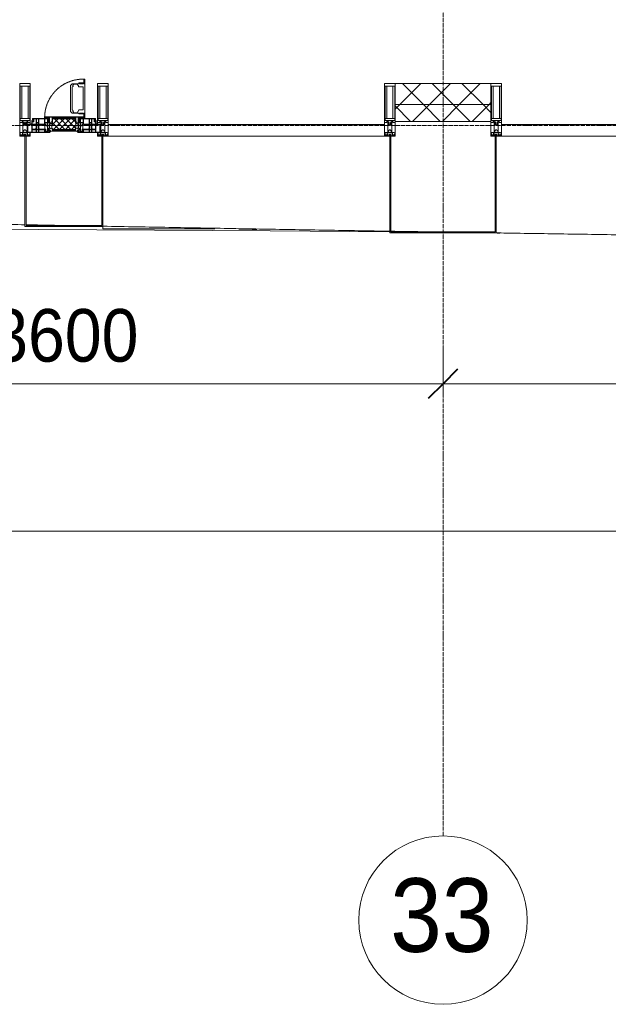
# Model space of a CAD drawing. Header units: millimetres. Extents: x 106966 to 201968, y 7718 to 228773.
# Tile 22 of 44: x 127540 to 130335, y 11226 to 15903. Entities that reach past the tile are written whole.
import ezdxf

# ---------------------------------------------------------------- set-up
doc = ezdxf.new("R2010")
doc.units = ezdxf.units.MM
for name, pattern in [('-D1-02х01', [3, 2, -1]), ('ADSK_Линия сетки', [25, 20, -2.5, 0, -2.5]), ('Линия сетки', [25, 20, -2.5, 0, -2.5])]:
    doc.linetypes.add(name, pattern=pattern)
for name, color, linetype, lineweight in [('Импосты витража', 7, 'Continuous', 18), ('Колонны', 7, 'Continuous', 18), ('Окна', 7, 'Continuous', 18), ('Оси', 7, 'Continuous', 9), ('Панели витража', 7, 'Continuous', 18), ('Размеры', 7, 'Continuous', 9), ('Размеры-100', 7, 'Continuous', 9), ('Стены разрез', 7, 'Continuous', 40), ('Стены штриховка', 7, 'Continuous', 40), ('Форма', 7, 'Continuous', 18), ('Формообразующий элемент-перекрытие', 7, 'Continuous', 18), ('Элементы узлов', 7, 'Continuous', 18)]:
    doc.layers.add(name, color=color, linetype=linetype, lineweight=lineweight)
doc.styles.add('Arial', font='arial.ttf', dxfattribs={"width": 0.9, "height": 250})
doc.styles.add('Arial_1', font='arial.ttf', dxfattribs={"width": 0.9, "height": 350})
doc.dimstyles.new('Основной_2_5_мм', dxfattribs={"dimscale": 304.8, "dimtxt": 255.06485, "dimasz": 0.463911, "dimexe": 0.492126, "dimexo": 0.492126, "dimgap": 0.098425, "dimtad": 1, "dimdec": 0, "dimdsep": 46, "dimtxsty": 'Arial', "dimblk1": 'OBLIQUE', "dimblk2": 'OBLIQUE', "dimsah": 1, "dimcen": 0.09, "dimdle": 0.492126, "dimazin": 2, "dimtfac": 1, "dimtdec": 4, "dimtix": 1, "dimtmove": 0, "dimatfit": 3, "dimfxl": 1, "dimtvp": 1, "dimtolj": 1, "dimtzin": 0, "dimlwd": 20, "dimlwe": 20, "dimarcsym": 2})
pattern_1 = [(45, (0, 0), (-70.71068, 70.71068), []), (135, (0, 0), (-70.71068, -70.71068), [])]

# ---------------------------------------------------------------- blocks, each defined once
blk = doc.blocks.new('Rectangular Mullion - 50Wx250H-2623690-МКСС_К4_L24_81_300_')
at = {"layer": 'Элементы узлов', "color": 253, "lineweight": 5, "true_color": 0xaaaaaa}
for p, q in [((-25, 65.2), (-25, 250)), ((-25, 250), (0, 250)), ((-23, 237.3), (0, 237.3)), ((-23, 237.3), (-23, 73.6)), ((-14.9, 84), (-14.9, 237.3)), ((25, 250), (0, 250)), ((23, 237.3), (0, 237.3)), ((14.9, 84), (14.9, 237.3)), ((23, 237.3), (23, 73.6)), ((25, 65.2), (25, 250)), ((-14, 65.2), (-25, 65.2)), ((0, 84), (-23, 84)), ((-0.5, 73.6), (-23, 73.6)), ((-14, 71.3), (-14, 65.2)), ((-10, 71.3), (-14, 71.3)), ((-10, 53), (-10, 71.3)), ((-8.7, 53), (-10, 53)), ((-10, 53), (-10, 17)), ((-8.7, 53), (-7, 54.7)), ((-7, 65.2), (-5.9, 67.3)), ((-7, 65.2), (-7, 54.7)), ((-4.1, 67.3), (-5.9, 67.3)), ((-4.1, 67.3), (-2.9, 65.1)), ((-2.9, 65.1), (-2.9, 54.6)), ((-1.3, 53), (-2.9, 54.6)), ((0, 53), (-1.3, 53)), ((0, 84), (23, 84)), ((0, 53), (1.3, 53)), ((0.5, 73.6), (23, 73.6)), ((1.3, 53), (2.9, 54.6)), ((4.1, 67.3), (2.9, 65.1)), ((2.9, 65.1), (2.9, 54.6)), ((4.1, 67.3), (5.9, 67.3)), ((7, 65.2), (5.9, 67.3)), ((7, 65.2), (7, 54.7)), ((8.7, 53), (7, 54.7)), ((8.7, 53), (10, 53)), ((10, 71.3), (14, 71.3)), ((10, 53), (10, 71.3)), ((10, 53), (10, 17)), ((14, 71.3), (14, 65.2)), ((14, 65.2), (25, 65.2)), ((-23.8, 14.6), (-25, 14.2)), ((-25, 0), (-25, 14.2)), ((-22.3, 17), (-23.8, 17)), ((-23.8, 17), (-23.8, 14.6)), ((-22.5, 10.6), (-23.8, 14.6)), ((-22.5, 10.6), (-23.7, 9.9)), ((-23.7, 1.3), (-23.7, 9.9)), ((-23.7, 1.3), (-11.8, 1.3)), ((-23.2, 10.2), (-22.5, 8)), ((-22.5, 8), (-22.5, 4.5)), ((-21.3, 4.5), (-22.5, 4.5)), ((-22.3, 17), (-22.3, 16)), ((-22.3, 16), (-21.3, 16)), ((-19, 17.6), (-21.3, 16)), ((-21.3, 4.5), (-21.3, 6.5)), ((-21.3, 6.5), (-14.2, 6.5)), ((-18.4, 16.6), (-19, 17.6)), ((-7.4, 16.6), (-18.4, 16.6)), ((-14.2, 6.5), (-14.2, 4.5)), ((-13.2, 4.5), (-14.2, 4.5)), ((-13.2, 4.5), (-12.2, 7.2)), ((-12.7, 7.6), (-11.3, 11.4)), ((-12.7, 7.6), (-11.8, 6.9)), ((-12.2, 9), (-12.2, 14.8)), ((-12.2, 14.8), (0, 14.8)), ((-11.8, 1.3), (-11.8, 6.9)), ((-10.5, 11.2), (-11.3, 11.4)), ((-10.5, 1.5), (-10.5, 11.2)), ((-4.8, 1.5), (-10.5, 1.5)), ((-10, 17), (-7.5, 17)), ((-8.5, 23), (-1.5, 30)), ((-8.5, 18.5), (-8.5, 23)), ((-7.5, 18.5), (-8.5, 18.5)), ((-7.5, 17), (-7.5, 18.5)), ((-7.4, 18), (-7.4, 16.6)), ((-2.6, 18), (-7.4, 18)), ((0, 8), (-4.8, 8)), ((-4.8, 1.5), (-4.8, 8)), ((-2.6, 18), (-2.6, 16.8)), ((-2.6, 16.8), (0, 16.8)), ((-1.5, 30), (0, 30)), ((1.5, 30), (0, 30)), ((2.6, 16.8), (0, 16.8)), ((0, 14.8), (0, 16.8)), ((0, 14.8), (0, 16.8)), ((12.2, 14.8), (0, 14.8)), ((0, 0), (0, 8)), ((0, 8), (4.8, 8)), ((0, 0), (0, 8)), ((8.5, 23), (1.5, 30)), ((2.6, 18), (2.6, 16.8)), ((2.6, 18), (7.4, 18)), ((4.8, 1.5), (4.8, 8)), ((4.8, 1.5), (10.5, 1.5)), ((7.4, 18), (7.4, 16.6)), ((7.4, 16.6), (18.4, 16.6)), ((7.5, 18.5), (8.5, 18.5)), ((7.5, 17), (7.5, 18.5)), ((10, 17), (7.5, 17)), ((8.5, 18.5), (8.5, 23)), ((10.5, 11.2), (11.3, 11.4)), ((10.5, 1.5), (10.5, 11.2)), ((12.7, 7.6), (11.3, 11.4)), ((12.7, 7.6), (11.8, 6.9)), ((11.8, 1.3), (11.8, 6.9)), ((23.7, 1.3), (11.8, 1.3)), ((12.2, 9), (12.2, 14.8)), ((13.2, 4.5), (12.2, 7.2)), ((13.2, 4.5), (14.2, 4.5)), ((21.3, 6.5), (14.2, 6.5)), ((14.2, 6.5), (14.2, 4.5)), ((18.4, 16.6), (19, 17.6)), ((19, 17.6), (21.3, 16)), ((22.3, 16), (21.3, 16)), ((21.3, 4.5), (21.3, 6.5)), ((21.3, 4.5), (22.5, 4.5)), ((22.3, 17), (22.3, 16)), ((22.3, 17), (23.8, 17)), ((22.5, 10.6), (23.8, 14.6)), ((22.5, 10.6), (23.7, 9.9)), ((23.2, 10.2), (22.5, 8)), ((22.5, 8), (22.5, 4.5)), ((23.7, 1.3), (23.7, 9.9)), ((23.8, 17), (23.8, 14.6)), ((23.8, 14.6), (25, 14.2)), ((25, 0), (25, 14.2)), ((-25, 0), (0, 0)), ((25, 0), (0, 0))]:
    blk.add_line(p, q, dxfattribs=at)
for centre, start, end in [((-0.5, 73.1), 360, 90), ((0.5, 73.1), 90, 180)]:
    blk.add_arc(centre, 0.5, start, end, dxfattribs=at)
blk = doc.blocks.new('Rectangular Mullion - R_StandardFrame_50Wx250H-V23-МКСС_К4_L24_81_300_')
at = {"layer": 'Импосты витража', "color": 253, "lineweight": 5, "true_color": 0xaaaaaa}
for p, q in [((-25, -250), (-25, 0)), ((-25, 0), (0, 0)), ((5, 0), (25, 0)), ((25, 0), (25, -250)), ((25, -250), (-25, -250))]:
    blk.add_line(p, q, dxfattribs=at)
blk = doc.blocks.new('System Panel - A_PAN_Glass-7508020-МКСС_К4_L24_81_300_')
at = {"layer": 'Панели витража', "color": 253, "lineweight": 5, "true_color": 0xaaaaaa}
for p, q in [((656.25, 55), (-656.25, 55)), ((-656.25, 55), (-656.25, 0)), ((656.25, 0), (656.25, 55)), ((-656.25, 0), (656.25, 0))]:
    blk.add_line(p, q, dxfattribs=at)
blk = doc.blocks.new('A_PAN_Створка - 383мм-V26-МКСС_К4_L24_81_300_')
at = {"layer": 'Панели витража', "lineweight": 5}
h = blk.add_hatch(dxfattribs=at)
h.set_pattern_fill('FP_6', color=256, style=0, pattern_type=2)
h.set_pattern_definition([(45, (-127750, -15350), (-14.1421356, 14.1421356), []), (135, (-127750, -15350), (-14.1421356, -14.1421356), [])])
h.paths.add_polyline_path([(-54.5, 31.8), (54.5, 31.8), (54.9, 34.1), (57.2, 36.4), (57.2, 60.8), (54.6, 63.4), (53.6, 82.7), (-54.6, 81.8), (-54.6, 63.4), (-57.2, 60.8), (-57.2, 36.4), (-54.9, 34.1)])
at = {"layer": 'Окна', "lineweight": 5}
for p, q in [((39.7, 249), (31.1, 240.4)), ((31.1, 117.6), (31.1, 240.4)), ((41.4, 234.2), (39.1, 233.8)), ((70.1, 249), (39.7, 249)), ((41.4, 234.2), (43.5, 236.3)), ((45, 244.7), (42.3, 239.8)), ((42.3, 239.8), (43.5, 236.3)), ((45.9, 246.8), (45, 244.7)), ((63.3, 246.8), (45.9, 246.8)), ((64.1, 245), (63.3, 246.8)), ((64.1, 245), (66.7, 241)), ((66.7, 241), (68.6, 239.7)), ((68.6, 239.7), (68.6, 236.4)), ((68.6, 236.4), (71.1, 233.9)), ((70.1, 252.9), (70.1, 249)), ((95.1, 252.9), (70.1, 252.9)), ((71.1, 233.9), (89.5, 233.9)), ((74.1, 248.4), (74.1, 252.9)), ((89.1, 248.4), (74.1, 248.4)), ((89.1, 252.9), (89.1, 248.4)), ((89.5, 233.9), (90.6, 232.8)), ((93.1, 248.4), (93.1, 252.9)), ((97.9, 248.4), (93.1, 248.4)), ((95.1, 270.5), (95.1, 252.9)), ((99.6, 270.5), (95.1, 270.5)), ((97.9, 262.4), (95.1, 262.4)), ((97.9, 262.4), (97.9, 248.4)), ((99.6, 270.5), (99.6, 87.5)), ((39.1, 179), (39.1, 233.8)), ((90.6, 125.2), (90.6, 232.8)), ((39.1, 179), (39.1, 124.2)), ((39.7, 109), (31.1, 117.6)), ((41.4, 123.8), (39.1, 124.2)), ((70.1, 109), (39.7, 109)), ((41.4, 123.8), (43.5, 121.7)), ((42.3, 118.2), (43.5, 121.7)), ((45, 113.3), (42.3, 118.2)), ((45.9, 111.2), (45, 113.3)), ((63.3, 111.2), (45.9, 111.2)), ((64.1, 113), (63.3, 111.2)), ((64.1, 113), (66.7, 117)), ((66.7, 117), (68.6, 118.3)), ((68.6, 121.6), (71.1, 124.1)), ((68.6, 118.3), (68.6, 121.6)), ((70.1, 105.1), (70.1, 109)), ((95.1, 105.1), (70.1, 105.1)), ((71.1, 124.1), (89.5, 124.1)), ((74.1, 109.6), (74.1, 105.1)), ((89.1, 109.6), (74.1, 109.6)), ((89.1, 105.1), (89.1, 109.6)), ((89.5, 124.1), (90.6, 125.2)), ((93.1, 109.6), (93.1, 105.1)), ((97.9, 109.6), (93.1, 109.6)), ((95.1, 87.5), (95.1, 105.1)), ((97.9, 95.6), (95.1, 95.6)), ((97.9, 95.6), (97.9, 109.6)), ((-171, 57), (-156, 57)), ((-171, 17), (-171, 57)), ((-153, 73.5), (-150, 73.5)), ((-153, 60), (-153, 73.5)), ((-150, 84), (-78, 84)), ((-150, 73.5), (-150, 84)), ((-91.5, 92), (91.5, 92)), ((-91.5, 87.5), (-91.5, 92)), ((-73.9, 87.5), (-91.5, 87.5)), ((-78, 84), (-78, 23.5)), ((-73.9, 62.5), (-73.9, 87.5)), ((-70, 62.5), (-73.9, 62.5)), ((-70, 32.1), (-70, 62.5)), ((70, 62.5), (70, 32.1)), ((73.9, 62.5), (70, 62.5)), ((73.9, 87.5), (73.9, 62.5)), ((91.5, 87.5), (73.9, 87.5)), ((78, 84), (150, 84)), ((78, 23.5), (78, 84)), ((91.5, 92), (91.5, 87.5)), ((99.6, 87.5), (95.1, 87.5)), ((150, 84), (150, 73.5)), ((150, 73.5), (153, 73.5)), ((153, 73.5), (153, 60)), ((156, 57), (171, 57)), ((171, 57), (171, 17)), ((-67.9, 17), (-171, 17)), ((-78, 23.5), (-67.9, 23.5)), ((-61.4, 23.5), (-70, 32.1)), ((-67.9, 23.5), (-64.6, 26.8)), ((-67.9, 17), (-67.9, 23.5)), ((-61.4, 23.5), (-67.9, 17)), ((-64.6, 26.8), (-61.4, 23.5)), ((61.4, 23.5), (-61.4, 23.5)), ((70, 32.1), (61.4, 23.5)), ((61.4, 23.5), (64.6, 26.8)), ((67.9, 17), (61.4, 23.5)), ((64.6, 26.8), (67.9, 23.5)), ((67.9, 23.5), (67.9, 17)), ((67.9, 23.5), (78, 23.5)), ((171, 17), (67.9, 17))]:
    blk.add_line(p, q, dxfattribs=at)
at = {"layer": 'Окна', "color": 253, "lineweight": 5, "true_color": 0xaaaaaa}
for p, q in [((-171, 55.5), (-152, 55.5)), ((-152, 20), (-152, 73.5)), ((-150.5, 69.5), (-150.5, 73.5)), ((-145, 69.5), (-150.5, 69.5)), ((-150.5, 33.6), (-150.5, 68)), ((-150.5, 68), (-143.5, 68)), ((-150.5, 56.6), (-132.4, 56.6)), ((-136.4, 52.4), (-150.5, 52.4)), ((-148.5, 82.5), (-132.4, 82.5)), ((-148.5, 81), (-148.5, 82.5)), ((-143.5, 81), (-148.5, 81)), ((-145, 69.5), (-145, 79.5)), ((-143.5, 68), (-143.5, 81)), ((-137.2, 54.8), (-135.8, 50.8)), ((-132.5, 54.8), (-137.2, 54.8)), ((-132.1, 49), (-135.8, 50.8)), ((-132.5, 53.8), (-133.4, 52)), ((-133.4, 52), (-130.1, 50.4)), ((-132.5, 53.8), (-132.5, 54.8)), ((-132.4, 56.6), (-132.4, 82.5)), ((-132.1, 49), (-132.1, 36.8)), ((-131, 82.5), (-120.8, 82.5)), ((-131, 82.5), (-131, 64.6)), ((-131, 64.6), (-120.8, 64.6)), ((-131, 56.5), (-131, 62.6)), ((-120.8, 62.6), (-131, 62.6)), ((-131, 56.5), (-120.8, 56.5)), ((-131, 55.1), (-131, 52.7)), ((-120.8, 55.1), (-131, 55.1)), ((-129.4, 51.1), (-131, 52.7)), ((-130.1, 50.4), (-129.4, 51.1)), ((-130.1, 35.3), (-130.1, 50.4)), ((-122.4, 51.1), (-120.8, 52.7)), ((-121.7, 50.4), (-122.4, 51.1)), ((-118.4, 52), (-121.7, 50.4)), ((-121.7, 35.3), (-121.7, 50.4)), ((-120.8, 82.5), (-120.8, 64.6)), ((-120.8, 56.5), (-120.8, 62.6)), ((-120.8, 55.1), (-120.8, 52.7)), ((-119.7, 49), (-115.9, 50.8)), ((-119.7, 49), (-119.7, 36.8)), ((-119.3, 82.5), (-92.5, 82.5)), ((-119.3, 56.6), (-119.3, 82.5)), ((-92.5, 56.6), (-119.3, 56.6)), ((-119.3, 54.8), (-114.6, 54.8)), ((-119.3, 53.8), (-119.3, 54.8)), ((-119.3, 53.8), (-118.4, 52)), ((-114.6, 54.8), (-115.9, 50.8)), ((-94.1, 52.5), (-115.3, 52.5)), ((-89.9, 50.9), (-94.1, 52.5)), ((-92.5, 56.6), (-92.5, 82.5)), ((-90.8, 82.5), (-79.5, 82.5)), ((-90.8, 64.6), (-90.8, 82.5)), ((-80.1, 64.6), (-90.8, 64.6)), ((-90.8, 62.7), (-90.8, 56.6)), ((-80.4, 62.7), (-90.8, 62.7)), ((-90.8, 56.6), (-85.9, 56.6)), ((-89.9, 52.2), (-88.6, 53.5)), ((-89.9, 52.2), (-89.9, 50.9)), ((-89.9, 35.1), (-89.9, 50.9)), ((-85.9, 53.5), (-88.6, 53.5)), ((-85.9, 56.6), (-85.9, 53.5)), ((-85.9, 53.5), (-78, 45.6)), ((-85, 84), (-85, 87.5)), ((-85, 87.5), (-78, 87.5)), ((-78, 84), (-85, 84)), ((-80.4, 61.1), (-80.4, 62.7)), ((-78, 61.1), (-80.4, 61.1)), ((-80.1, 66.1), (-80.1, 64.6)), ((-78, 66.1), (-80.1, 66.1)), ((-79.5, 82.5), (-79.5, 80.6)), ((-79.5, 80.6), (-78, 80.6)), ((-78, 87.5), (-78, 84)), ((-78, 66.1), (-78, 61.1)), ((78, 87.5), (78, 84)), ((85, 87.5), (78, 87.5)), ((78, 84), (85, 84)), ((79.5, 80.6), (78, 80.6)), ((78, 66.1), (78, 61.1)), ((78, 66.1), (80.1, 66.1)), ((78, 61.1), (80.4, 61.1)), ((85.9, 53.5), (78, 45.6)), ((90.8, 82.5), (79.5, 82.5)), ((79.5, 82.5), (79.5, 80.6)), ((80.1, 66.1), (80.1, 64.6)), ((80.1, 64.6), (90.8, 64.6)), ((80.4, 62.7), (90.8, 62.7)), ((80.4, 61.1), (80.4, 62.7)), ((85, 84), (85, 87.5)), ((85.9, 56.6), (85.9, 53.5)), ((90.8, 56.6), (85.9, 56.6)), ((85.9, 53.5), (88.6, 53.5)), ((89.9, 52.2), (88.6, 53.5)), ((89.9, 50.9), (94.1, 52.5)), ((89.9, 52.2), (89.9, 50.9)), ((89.9, 35.1), (89.9, 50.9)), ((90.8, 64.6), (90.8, 82.5)), ((90.8, 62.7), (90.8, 56.6)), ((119.3, 82.5), (92.5, 82.5)), ((92.5, 56.6), (92.5, 82.5)), ((92.5, 56.6), (119.3, 56.6)), ((94.1, 52.5), (115.3, 52.5)), ((114.6, 54.8), (115.9, 50.8)), ((119.3, 54.8), (114.6, 54.8)), ((119.7, 49), (115.9, 50.8)), ((119.3, 53.8), (118.4, 52)), ((118.4, 52), (121.7, 50.4)), ((119.3, 56.6), (119.3, 82.5)), ((119.3, 53.8), (119.3, 54.8)), ((119.7, 49), (119.7, 36.8)), ((120.8, 82.5), (120.8, 64.6)), ((131, 82.5), (120.8, 82.5)), ((131, 64.6), (120.8, 64.6)), ((120.8, 56.5), (120.8, 62.6)), ((120.8, 62.6), (131, 62.6)), ((131, 56.5), (120.8, 56.5)), ((120.8, 55.1), (120.8, 52.7)), ((120.8, 55.1), (131, 55.1)), ((122.4, 51.1), (120.8, 52.7)), ((121.7, 50.4), (122.4, 51.1)), ((121.7, 35.3), (121.7, 50.4)), ((129.4, 51.1), (131, 52.7)), ((130.1, 50.4), (129.4, 51.1)), ((133.4, 52), (130.1, 50.4)), ((130.1, 35.3), (130.1, 50.4)), ((131, 82.5), (131, 64.6)), ((131, 56.5), (131, 62.6)), ((131, 55.1), (131, 52.7)), ((132.1, 49), (135.8, 50.8)), ((132.1, 49), (132.1, 36.8)), ((132.4, 56.6), (132.4, 82.5)), ((148.5, 82.5), (132.4, 82.5)), ((150.5, 56.6), (132.4, 56.6)), ((132.5, 54.8), (137.2, 54.8)), ((132.5, 53.8), (132.5, 54.8)), ((132.5, 53.8), (133.4, 52)), ((137.2, 54.8), (135.8, 50.8)), ((136.4, 52.4), (150.5, 52.4)), ((143.5, 81), (148.5, 81)), ((143.5, 68), (143.5, 81)), ((150.5, 68), (143.5, 68)), ((145, 69.5), (145, 79.5)), ((145, 69.5), (150.5, 69.5)), ((148.5, 81), (148.5, 82.5)), ((150.5, 69.5), (150.5, 73.5)), ((150.5, 33.6), (150.5, 68)), ((152, 20), (152, 73.5)), ((171, 55.5), (152, 55.5)), ((-171, 18.5), (-153.5, 18.5)), ((-153.5, 18.5), (-152, 20)), ((-136.3, 33.6), (-150.5, 33.6)), ((-150.5, 29.4), (-132.4, 29.4)), ((-150.5, 17), (-150.5, 29.4)), ((-132.4, 18.6), (-150.5, 18.6)), ((-137.2, 31), (-135.8, 35)), ((-132.5, 31), (-137.2, 31)), ((-132.1, 36.8), (-135.8, 35)), ((-133.4, 33.7), (-130.1, 35.3)), ((-132.5, 31.9), (-133.4, 33.7)), ((-132.5, 31.9), (-132.5, 31)), ((-132.4, 29.4), (-132.4, 18.6)), ((-129.4, 34.6), (-131, 33)), ((-131, 30.9), (-131, 33)), ((-120.8, 30.9), (-131, 30.9)), ((-131, 29.5), (-120.8, 29.5)), ((-131, 18.2), (-131, 29.5)), ((-120.8, 18.2), (-131, 18.2)), ((-130.1, 35.3), (-129.4, 34.6)), ((-121.7, 35.3), (-122.4, 34.6)), ((-122.4, 34.6), (-120.8, 33)), ((-118.4, 33.7), (-121.7, 35.3)), ((-120.8, 30.9), (-120.8, 33)), ((-120.8, 18.2), (-120.8, 29.5)), ((-119.7, 36.8), (-115.9, 35)), ((-119.3, 31.9), (-118.4, 33.7)), ((-119.3, 31.9), (-119.3, 31)), ((-119.3, 31), (-114.6, 31)), ((-92.5, 29.4), (-119.3, 29.4)), ((-119.3, 29.4), (-119.3, 18.6)), ((-119.3, 18.6), (-92.5, 18.6)), ((-114.6, 31), (-115.9, 35)), ((-94.1, 33.5), (-115.4, 33.5)), ((-89.9, 35.1), (-94.1, 33.5)), ((-92.5, 18.6), (-92.5, 29.4)), ((-90.8, 18.5), (-90.8, 29.4)), ((-90.8, 29.4), (-85.9, 29.4)), ((-87.3, 18.5), (-90.8, 18.5)), ((-89.9, 32.5), (-89.9, 35.1)), ((-85.9, 32.5), (-89.9, 32.5)), ((-87.3, 21.9), (-85.9, 21.9)), ((-87.3, 20.4), (-87.3, 21.9)), ((-87.3, 20.4), (-87.3, 18.5)), ((-84.8, 20.4), (-87.3, 20.4)), ((-85.9, 29.4), (-85.9, 32.5)), ((-85.9, 21.9), (-85.9, 29.4)), ((-85.9, 18.2), (-85.9, 20.4)), ((-75.9, 18.2), (-85.9, 18.2)), ((-83.4, 20.4), (-84.8, 20.4)), ((-70, 33.8), (-83.4, 20.4)), ((-78, 45.6), (-78, 36.8)), ((-78, 36.8), (-70, 36.8)), ((-75.9, 23.5), (-73, 23.5)), ((-75.9, 21.5), (-75.9, 23.5)), ((-75.9, 21.5), (-75.9, 18.2)), ((-74.9, 21.5), (-75.9, 21.5)), ((-74.9, 17.9), (-74.9, 21.5)), ((-68.9, 17.9), (-74.9, 17.9)), ((-67.2, 29.3), (-73, 23.5)), ((-70, 36.8), (-70, 33.8)), ((-68.9, 21.5), (-68.9, 17.9)), ((-67.9, 21.5), (-68.9, 21.5)), ((-67.9, 23.5), (-64.6, 26.8)), ((-67.9, 21.5), (-67.9, 23.5)), ((-64.6, 26.8), (-67.2, 29.3)), ((64.6, 26.8), (67.2, 29.3)), ((67.9, 23.5), (64.6, 26.8)), ((67.2, 29.3), (73, 23.5)), ((67.9, 21.5), (67.9, 23.5)), ((67.9, 21.5), (68.9, 21.5)), ((68.9, 21.5), (68.9, 17.9)), ((68.9, 17.9), (74.9, 17.9)), ((70, 36.8), (70, 33.8)), ((78, 36.8), (70, 36.8)), ((70, 33.8), (83.4, 20.4)), ((75.9, 23.5), (73, 23.5)), ((74.9, 21.5), (75.9, 21.5)), ((74.9, 17.9), (74.9, 21.5)), ((75.9, 21.5), (75.9, 23.5)), ((75.9, 21.5), (75.9, 18.2)), ((75.9, 18.2), (85.9, 18.2)), ((78, 45.6), (78, 36.8)), ((83.4, 20.4), (84.8, 20.4)), ((84.8, 20.4), (87.3, 20.4)), ((85.9, 32.5), (89.9, 32.5)), ((85.9, 29.4), (85.9, 32.5)), ((85.9, 21.9), (85.9, 29.4)), ((90.8, 29.4), (85.9, 29.4)), ((87.3, 21.9), (85.9, 21.9)), ((85.9, 18.2), (85.9, 20.4)), ((87.3, 20.4), (87.3, 21.9)), ((87.3, 20.4), (87.3, 18.5)), ((87.3, 18.5), (90.8, 18.5)), ((89.9, 35.1), (94.1, 33.5)), ((89.9, 32.5), (89.9, 35.1)), ((90.8, 18.5), (90.8, 29.4)), ((92.5, 18.6), (92.5, 29.4)), ((92.5, 29.4), (119.3, 29.4)), ((119.3, 18.6), (92.5, 18.6)), ((94.1, 33.5), (115.4, 33.5)), ((114.6, 31), (115.9, 35)), ((119.3, 31), (114.6, 31)), ((119.7, 36.8), (115.9, 35)), ((118.4, 33.7), (121.7, 35.3)), ((119.3, 31.9), (118.4, 33.7)), ((119.3, 31.9), (119.3, 31)), ((119.3, 29.4), (119.3, 18.6)), ((122.4, 34.6), (120.8, 33)), ((120.8, 30.9), (120.8, 33)), ((120.8, 30.9), (131, 30.9)), ((120.8, 18.2), (120.8, 29.5)), ((131, 29.5), (120.8, 29.5)), ((120.8, 18.2), (131, 18.2)), ((121.7, 35.3), (122.4, 34.6)), ((130.1, 35.3), (129.4, 34.6)), ((129.4, 34.6), (131, 33)), ((133.4, 33.7), (130.1, 35.3)), ((131, 30.9), (131, 33)), ((131, 18.2), (131, 29.5)), ((132.1, 36.8), (135.8, 35)), ((150.5, 29.4), (132.4, 29.4)), ((132.4, 29.4), (132.4, 18.6)), ((132.4, 18.6), (150.5, 18.6)), ((132.5, 31.9), (133.4, 33.7)), ((132.5, 31.9), (132.5, 31)), ((132.5, 31), (137.2, 31)), ((137.2, 31), (135.8, 35)), ((136.3, 33.6), (150.5, 33.6)), ((150.5, 17), (150.5, 29.4)), ((153.5, 18.5), (152, 20)), ((171, 18.5), (153.5, 18.5))]:
    blk.add_line(p, q, dxfattribs=at)
at = {"layer": 'Окна', "linetype": '-D1-02х01', "lineweight": 5}
blk.add_arc((91.4, 87.5), 183, 88.8555, 178.5909, dxfattribs=at)
at = {"layer": 'Окна', "lineweight": 5}
for centre, start, end in [((-156, 60), 270, 360), ((156, 60), 180, 270)]:
    blk.add_arc(centre, 3, start, end, dxfattribs=at)
at = {"layer": 'Элементы узлов', "color": 253, "lineweight": 5, "true_color": 0xaaaaaa}
for p, q in [((-91.5, 92), (-91.5, 87.5)), ((-91.5, 92), (91.5, 92)), ((-91.5, 87.5), (-73.9, 87.5)), ((-83.4, 90.3), (-69.4, 90.3)), ((-83.4, 90.3), (-83.4, 87.5)), ((-73.9, 87.5), (-73.9, 62.5)), ((-69.4, 85.5), (-73.9, 85.5)), ((-73.9, 81.5), (-69.4, 81.5)), ((-69.4, 66.5), (-73.9, 66.5)), ((-73.9, 62.5), (-70, 62.5)), ((-70, 62.5), (-70, 32.1)), ((-69.4, 90.3), (-69.4, 85.5)), ((-69.4, 81.5), (-69.4, 66.5)), ((-67.9, 89.3), (-66.9, 90.3)), ((-67.9, 62.5), (-67.9, 89.3)), ((-61.7, 62.5), (-67.9, 62.5)), ((-66, 56.5), (-67.8, 55.7)), ((-67.8, 55.7), (-67.8, 38.3)), ((-66.9, 90.3), (-57.4, 90.3)), ((-66, 56.5), (-62, 59.1)), ((-62, 59.1), (-60.7, 61)), ((-60.1, 67.7), (-61.7, 64.9)), ((-61.7, 64.9), (-61.7, 62.5)), ((-60.7, 61), (-57.4, 61)), ((-56.4, 67.7), (-60.1, 67.7)), ((-57.4, 90.3), (-56.4, 89.4)), ((-57.4, 61), (-54.9, 63.5)), ((-54.6, 63.4), (-57.2, 60.8)), ((-57.2, 60.8), (-57.2, 36.4)), ((-56.4, 89.4), (-56.4, 67.7)), ((-53.9, 90.3), (-54.9, 89.3)), ((-54.9, 89.3), (-54.9, 85.6)), ((-54.9, 85.6), (-53.9, 84.6)), ((-54.9, 81.9), (-53.8, 83)), ((-54.9, 63.5), (-54.9, 81.9)), ((-53.6, 82.7), (-54.6, 81.8)), ((-54.6, 81.8), (-54.6, 63.4)), ((53.9, 90.3), (-53.9, 90.3)), ((-53.9, 84.6), (53.9, 84.6)), ((53.8, 83), (-53.8, 83)), ((53.6, 82.7), (-53.6, 82.7)), ((54.6, 81.8), (53.6, 82.7)), ((54.9, 81.9), (53.8, 83)), ((53.9, 90.3), (54.9, 89.3)), ((54.9, 85.6), (53.9, 84.6)), ((54.6, 63.4), (54.6, 81.8)), ((57.2, 60.8), (54.6, 63.4)), ((54.9, 89.3), (54.9, 85.6)), ((54.9, 63.5), (54.9, 81.9)), ((57.4, 61), (54.9, 63.5)), ((57.4, 90.3), (56.4, 89.4)), ((56.4, 89.4), (56.4, 67.7)), ((56.4, 67.7), (60.1, 67.7)), ((57.2, 36.4), (57.2, 60.8)), ((66.9, 90.3), (57.4, 90.3)), ((60.7, 61), (57.4, 61)), ((60.1, 67.7), (61.7, 64.9)), ((62, 59.1), (60.7, 61)), ((61.7, 64.9), (61.7, 62.5)), ((61.7, 62.5), (67.9, 62.5)), ((66, 56.5), (62, 59.1)), ((66, 56.5), (67.8, 55.7)), ((67.9, 89.3), (66.9, 90.3)), ((67.8, 55.7), (67.8, 38.3)), ((67.9, 62.5), (67.9, 89.3)), ((69.4, 90.3), (69.4, 85.5)), ((83.4, 90.3), (69.4, 90.3)), ((69.4, 85.5), (73.9, 85.5)), ((69.4, 81.5), (69.4, 66.5)), ((73.9, 81.5), (69.4, 81.5)), ((69.4, 66.5), (73.9, 66.5)), ((70, 62.5), (70, 32.1)), ((73.9, 62.5), (70, 62.5)), ((91.5, 87.5), (73.9, 87.5)), ((73.9, 87.5), (73.9, 62.5)), ((83.4, 90.3), (83.4, 87.5)), ((91.5, 92), (91.5, 87.5)), ((-70, 32.1), (-61.4, 23.5)), ((-67.8, 38.3), (-65.7, 37.4)), ((-65.7, 37.4), (-60.8, 34.7)), ((61.4, 23.5), (-61.4, 23.5)), ((-60.8, 34.7), (-57.3, 35.9)), ((-55.2, 33.8), (-57.3, 35.9)), ((-57.2, 36.4), (-54.9, 34.1)), ((-55.2, 33.8), (-54.8, 31.5)), ((-54.9, 34.1), (-54.5, 31.8)), ((-53.9, 30.5), (-54.9, 29.5)), ((-54.9, 29.5), (-54.9, 25.8)), ((-54.9, 25.8), (-53.9, 24.8)), ((0, 31.5), (-54.8, 31.5)), ((-54.5, 31.8), (54.5, 31.8)), ((53.9, 30.5), (-53.9, 30.5)), ((-53.9, 24.8), (53.9, 24.8)), ((0, 31.5), (54.8, 31.5)), ((53.9, 30.5), (54.9, 29.5)), ((54.9, 25.8), (53.9, 24.8)), ((54.5, 31.8), (54.9, 34.1)), ((55.2, 33.8), (54.8, 31.5)), ((54.9, 34.1), (57.2, 36.4)), ((54.9, 29.5), (54.9, 25.8)), ((55.2, 33.8), (57.3, 35.9)), ((60.8, 34.7), (57.3, 35.9)), ((65.7, 37.4), (60.8, 34.7)), ((70, 32.1), (61.4, 23.5)), ((67.8, 38.3), (65.7, 37.4))]:
    blk.add_line(p, q, dxfattribs=at)
blk = doc.blocks.new('Rectangular Mullion - R_StandardFrame_50Wx250H-V24-МКСС_К4_L24_81_300_')
at = {"layer": 'Импосты витража', "color": 253, "lineweight": 5, "true_color": 0xaaaaaa}
for p, q in [((-25, -250), (-25, 0)), ((-25, 0), (0, 0)), ((5, 0), (25, 0)), ((25, 0), (25, -17)), ((25, -57), (25, -250)), ((25, -250), (-25, -250))]:
    blk.add_line(p, q, dxfattribs=at)
blk = doc.blocks.new('Rectangular Mullion - R_StandardFrame_50Wx250H-V25-МКСС_К4_L24_81_300_')
at = {"layer": 'Импосты витража', "color": 253, "lineweight": 5, "true_color": 0xaaaaaa}
for p, q in [((-25, -17), (-25, 0)), ((-25, 0), (-5, 0)), ((0, 0), (25, 0)), ((25, 0), (25, -250)), ((-25, -250), (-25, -57)), ((25, -250), (-25, -250))]:
    blk.add_line(p, q, dxfattribs=at)
blk = doc.blocks.new('Rectangular Mullion - R_StandardFrame_50Wx250H-7505731-МКСС_К4_L24_81_300_')
at = {"layer": 'Импосты витража', "color": 253, "lineweight": 5, "true_color": 0xaaaaaa}
for p, q in [((-25, -250), (-25, 0)), ((-25, 0), (-5, 0)), ((0, 0), (25, 0)), ((25, 0), (25, -250)), ((25, -250), (-25, -250))]:
    blk.add_line(p, q, dxfattribs=at)
blk = doc.blocks.new('A_SLK_PAN_Type1 - Прямой тип панели-6537855-МКСС_К4_L24_81_300_')
at = {"layer": 'Колонны', "lineweight": 5}
for p, q in [((-252.5, 460), (252.5, 460)), ((-252.5, 0), (-252.5, 460)), ((-247.5, 455), (-247.5, 0)), ((247.5, 455), (-247.5, 455)), ((247.5, 0), (247.5, 455)), ((252.5, 460), (252.5, 0)), ((-247.5, 0), (-252.5, 0)), ((252.5, 0), (247.5, 0))]:
    blk.add_line(p, q, dxfattribs=at)
blk = doc.blocks.new('A_SLK_PAN_Type1 - Прямой тип панели Ф-1_1-7503698-МКСС_К4_L24_81_300_')
at = {"layer": 'Колонны', "lineweight": 5}
for p, q in [((-185, 430), (185, 430)), ((-185, 0), (-185, 430)), ((-180, 425), (-180, 0)), ((180, 425), (-180, 425)), ((180, 0), (180, 425)), ((185, 430), (185, 0)), ((-180, 0), (-185, 0)), ((185, 0), (180, 0))]:
    blk.add_line(p, q, dxfattribs=at)
blk = doc.blocks.new('A_OGR_PAN_Отлив - A_OGR_PAN_Отлив-6121425-МКСС_К4_L24_81_300_')
at = {"layer": 'Колонны', "color": 253, "lineweight": 5, "true_color": 0xaaaaaa}
for q in [(-681.2, -431.3), (-150.5, -440)]:
    blk.add_line((-681.2, -440), q, dxfattribs=at)
blk = doc.blocks.new('135_SLK_K4_AR_FCD_rvt-1-МКСС_К4_L24_81_300_')
at = {"layer": 'Стены разрез', "lineweight": 5, "true_color": 0xaaaaaa}
h = blk.add_hatch(dxfattribs=at)
h.set_pattern_fill('FP_4', color=253, style=0, pattern_type=2)
h.set_pattern_definition(pattern_1)
h.paths.add_polyline_path([(129322.5, 15500), (129777.5, 15500), (129777.5, 15600), (129322.5, 15600)])
h = blk.add_hatch(dxfattribs=at)
h.set_pattern_fill('FP_4', color=253, style=0, pattern_type=2)
h.set_pattern_definition(pattern_1)
h.paths.add_polyline_path([(129322.5, 15420), (129777.5, 15420), (129777.5, 15500), (129322.5, 15500)])
at = {"layer": 'Стены разрез', "color": 253, "lineweight": 9, "true_color": 0xaaaaaa}
for p, q in [((129777.5, 15600), (129322.5, 15600)), ((129322.5, 15600), (129322.5, 15420)), ((129777.5, 15420), (129777.5, 15600)), ((129322.5, 15420), (129777.5, 15420))]:
    blk.add_line(p, q, dxfattribs=at)
at = {"layer": 'Стены штриховка', "color": 253, "lineweight": 9, "true_color": 0xaaaaaa}
blk.add_line((129777.5, 15500), (129322.5, 15500), dxfattribs=at)
at = {"layer": 'Форма', "color": 253, "lineweight": 5, "true_color": 0xaaaaaa, "flags": 128}
for points in [[(114341.6, 14827.2), (118320, 14866.3), (121358.5, 14890.7), (123765.7, 14904.4), (125726.1, 14909.6), (127355.1, 14908.1), (128728.7, 14900.7), (129297.5, 14894.7)], [(129653.2, 14891), (129898.9, 14888.4), (130158.5, 14884.7)]]:
    blk.add_lwpolyline(points, dxfattribs=at)
at = {"layer": 'Форма', "color": 253, "lineweight": 9, "true_color": 0xaaaaaa}
for points, knots in [([(126015.9, 14960), (126109.8, 14958), (126303.8, 14953.9), (126597.6, 14947.9), (126897.5, 14941.9), (127147.6, 14936.9), (127347.7, 14933.1), (127470.2, 14930.7), (127542.6, 14929.3), (127565.1, 14928.9)], [-0.44923605, -0.44923605, -0.44923605, -0.44923605, -0.4375, -0.425, -0.4125, -0.4, -0.39375, -0.3875, -0.38469596, -0.38469596, -0.38469596, -0.38469596]), ([(127934.9, 14922), (127989.2, 14921), (128143.4, 14918.2), (128397.8, 14913.6), (128698, 14908.3), (128997.8, 14903.2), (129197.6, 14899.9), (129297.4, 14898.2)], [-0.3692816, -0.3692816, -0.3692816, -0.3692816, -0.3625, -0.35, -0.3375, -0.325, -0.31252043, -0.31252043, -0.31252043, -0.31252043]), ([(129302.4, 14898.1), (129350.9, 14897.3), (129416.7, 14896.3), (129482.6, 14895.2), (129499.9, 14894.9)], [-0.312313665, -0.312313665, -0.312313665, -0.312313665, -0.30625, -0.304085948, -0.304085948, -0.304085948, -0.304085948]), ([(129802.4, 14890.1), (129834.3, 14889.6), (129966.3, 14887.6), (130198.2, 14884), (130448.1, 14880.3), (130648.2, 14877.5), (130798.3, 14875.3), (130948.4, 14873.3), (131070.7, 14871.6), (131142.9, 14870.6), (131165.1, 14870.3)], [-0.29149008, -0.29149008, -0.29149008, -0.29149008, -0.2875, -0.275, -0.2625, -0.25625, -0.25, -0.24375, -0.2375, -0.23472433, -0.23472433, -0.23472433, -0.23472433])]:
    blk.add_open_spline(points, degree=3, knots=knots, dxfattribs=at)
blk.add_open_spline([(127570, 14928.8), (127642.2, 14927.4), (127714.4, 14926.1), (127786.6, 14924.7)], degree=3, dxfattribs=at)
at = {"layer": 'Формообразующий элемент-перекрытие', "color": 253, "lineweight": 5, "true_color": 0xaaaaaa}
blk.add_open_spline([(128665.4, 14906.8), (128637, 14907.2), (128608.6, 14907.7), (128580.2, 14908.1)], degree=3, dxfattribs=at)
blk.add_open_spline([(129820, 14889.5), (129811.6, 14889.6), (129799.6, 14889.8), (129787.6, 14889.9), (129784, 14890)], degree=3, knots=[0.284682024, 0.284682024, 0.284682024, 0.284682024, 0.285714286, 0.286149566, 0.286149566, 0.286149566, 0.286149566], dxfattribs=at)
at = {"layer": 'Импосты витража', "color": 253, "lineweight": 5, "true_color": 0xaaaaaa}
for p in [(127565, 15350), (127935, 15350), (129297.5, 15350), (129802.5, 15350)]:
    blk.add_blockref('Rectangular Mullion - 50Wx250H-2623690-МКСС_К4_L24_81_300_', p, dxfattribs=at)
at = {"layer": 'Импосты витража', "color": 253, "lineweight": 5, "true_color": 0xaaaaaa, "extrusion": (0, 0, -1), "rotation": 180}
for name, p in [('Rectangular Mullion - R_StandardFrame_50Wx250H-V24-МКСС_К4_L24_81_300_', (-127565, 15350)), ('Rectangular Mullion - R_StandardFrame_50Wx250H-V25-МКСС_К4_L24_81_300_', (-127935, 15350)), ('Rectangular Mullion - R_StandardFrame_50Wx250H-V23-МКСС_К4_L24_81_300_', (-129297.5, 15350)), ('Rectangular Mullion - R_StandardFrame_50Wx250H-7505731-МКСС_К4_L24_81_300_', (-129802.5, 15350))]:
    blk.add_blockref(name, p, dxfattribs=at)
at = {"layer": 'Колонны', "color": 253, "lineweight": 5, "true_color": 0xaaaaaa, "rotation": 180}
for name, p in [('A_SLK_PAN_Type1 - Прямой тип панели Ф-1_1-7503698-МКСС_К4_L24_81_300_', (127750, 15350)), ('A_SLK_PAN_Type1 - Прямой тип панели-6537855-МКСС_К4_L24_81_300_', (129550, 15350))]:
    blk.add_blockref(name, p, dxfattribs=at)
at = {"layer": 'Колонны', "color": 253, "lineweight": 5, "true_color": 0xaaaaaa}
blk.add_blockref('A_OGR_PAN_Отлив - A_OGR_PAN_Отлив-6121425-МКСС_К4_L24_81_300_', (128616.3, 15350), dxfattribs=at)
at = {"layer": 'Панели витража', "color": 253, "lineweight": 5, "true_color": 0xaaaaaa}
for name, p in [('A_PAN_Створка - 383мм-V26-МКСС_К4_L24_81_300_', (127750, 15350)), ('System Panel - A_PAN_Glass-7508020-МКСС_К4_L24_81_300_', (128616.3, 15350)), ('System Panel - A_PAN_Glass-7508020-МКСС_К4_L24_81_300_', (130483.8, 15350))]:
    blk.add_blockref(name, p, dxfattribs=at)
blk = doc.blocks.new('Ось сетки - Круг_Ø8 мм-6577-МКСС_К4_L24_81_300_')
at = {"layer": 'Оси', "lineweight": 20}
for start, end in [(360, 180), (180, 360)]:
    blk.add_arc((0, 0), 4, start, end, dxfattribs=at)
blk = doc.blocks.new('DIMBLOCK8-МКСС_К4_L24_81_300_')
at = {"layer": 'Размеры-100', "lineweight": 20, "transparency": 16777216}
for p, q in [((125950, 14173.9), (125950, 14323.9)), ((129550, 14173.9), (129550, 14323.9)), ((125950, 14173.9), (129550, 14173.9)), ((125950, 14173.9), (125950, 14123.9)), ((129550, 14173.9), (129550, 14123.9))]:
    blk.add_line(p, q, dxfattribs=at)
at = {"layer": 'Размеры-100', "lineweight": 40, "transparency": 16777216}
for p, q in [((125950, 14173.9), (126020.7, 14244.6)), ((129550, 14173.9), (129620.7, 14244.6)), ((125950, 14173.9), (125879.3, 14103.2)), ((129550, 14173.9), (129479.3, 14103.2))]:
    blk.add_line(p, q, dxfattribs=at)
at = {"layer": 'Размеры-100', "color": 0, "lineweight": 20, "transparency": 16777216, "insert": (127404.7, 14528.5), "char_height": 250, "width": 828.765, "attachment_point": 1, "line_spacing_factor": 0.941778, "style": 'Arial'}
blk.add_mtext('3600', dxfattribs=at)
blk = doc.blocks.new('_Oblique')
at = {"color": 0, "linetype": 'ByBlock', "lineweight": -2}
blk.add_line((-0.5, -0.5), (0.5, 0.5), dxfattribs=at)
blk = doc.blocks.new('DIMBLOCK9-МКСС_К4_L24_81_300_')
at = {"layer": 'Размеры-100', "lineweight": 20, "transparency": 16777216}
for p, q in [((129550, 14173.9), (129550, 14323.9)), ((133150, 14173.9), (133150, 14323.9)), ((129550, 14173.9), (133150, 14173.9)), ((129550, 14173.9), (129550, 14123.9)), ((133150, 14173.9), (133150, 14123.9))]:
    blk.add_line(p, q, dxfattribs=at)
at = {"layer": 'Размеры-100', "lineweight": 40, "transparency": 16777216}
for p, q in [((129550, 14173.9), (129620.7, 14244.6)), ((133150, 14173.9), (133220.7, 14244.6)), ((129550, 14173.9), (129479.3, 14103.2)), ((133150, 14173.9), (133079.3, 14103.2))]:
    blk.add_line(p, q, dxfattribs=at)
at = {"layer": 'Размеры-100', "color": 0, "lineweight": 20, "transparency": 16777216, "insert": (131004.7, 14528.5), "char_height": 250, "width": 828.765, "attachment_point": 1, "line_spacing_factor": 0.941778, "style": 'Arial'}
blk.add_mtext('3600', dxfattribs=at)
blk = doc.blocks.new('DIMBLOCK17-МКСС_К4_L24_81_300_')
at = {"layer": 'Размеры-100', "lineweight": 20, "transparency": 16777216}
for p, q in [((111550, 13473.9), (111550, 13623.9)), ((136750, 13473.9), (136750, 13623.9)), ((111400, 13473.9), (136900, 13473.9)), ((111550, 13473.9), (111550, 13423.9)), ((136750, 13473.9), (136750, 13423.9))]:
    blk.add_line(p, q, dxfattribs=at)
at = {"layer": 'Размеры-100', "lineweight": 40, "transparency": 16777216}
for p, q in [((111550, 13473.9), (111620.7, 13544.6)), ((136750, 13473.9), (136820.7, 13544.6)), ((111550, 13473.9), (111479.3, 13403.2)), ((136750, 13473.9), (136679.3, 13403.2))]:
    blk.add_line(p, q, dxfattribs=at)
at = {"layer": 'Размеры-100', "color": 0, "lineweight": 20, "transparency": 16777216, "insert": (123718.4, 13828.5), "char_height": 250, "width": 1035.956, "attachment_point": 1, "line_spacing_factor": 0.941778, "style": 'Arial'}
blk.add_mtext('25200', dxfattribs=at)

msp = doc.modelspace()

# ---------------------------------------------------------------- linework, layer by layer
at = {"layer": 'Оси', "linetype": 'Линия сетки'}
msp.add_line((129550, 12025.7), (129550, 33709.6), dxfattribs=at)
at = {"layer": 'Оси', "linetype": 'ADSK_Линия сетки'}
msp.add_line((136800, 15400), (107783.9, 15400), dxfattribs=at)

# ---------------------------------------------------------------- block references
at = {"lineweight": 5}
msp.add_blockref('135_SLK_K4_AR_FCD_rvt-1-МКСС_К4_L24_81_300_', (0, 0), dxfattribs=at)
at = {"layer": 'Оси', "lineweight": 20, "xscale": 99.99999999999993, "yscale": 99.99999999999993, "zscale": 99.99999999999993}
msp.add_blockref('Ось сетки - Круг_Ø8 мм-6577-МКСС_К4_L24_81_300_', (129550, 11625.7), dxfattribs=at)

# ---------------------------------------------------------------- texts
at = {"layer": 'Оси', "insert": (129299.4, 11824.7), "char_height": 350, "width": 606.076, "attachment_point": 1, "style": 'Arial_1'}
msp.add_mtext('33', dxfattribs=at)

# ---------------------------------------------------------------- dimensions: what is measured, and where the dimension line sits
at = {"layer": 'Размеры', "lineweight": 20}
for base, p1, p2, override, picture, middle in [((129550, 14173.9), (125950, 14273.9), (129550, 14273.9), {"dimpost": '<>', "dimfxl": 3600}, 'DIMBLOCK8-МКСС_К4_L24_81_300_', (127750, 14331.6)), ((133150, 14173.9), (129550, 14273.9), (133150, 14273.9), {"dimpost": '<>', "dimfxl": 3600}, 'DIMBLOCK9-МКСС_К4_L24_81_300_', (131350, 14331.6)), ((136750, 13473.9), (111550, 13573.9), (136750, 13573.9), {"dimpost": '<>', "dimfxl": 25200}, 'DIMBLOCK17-МКСС_К4_L24_81_300_', (124150, 13631.6))]:
    dim = msp.add_linear_dim(base=base, p1=p1, p2=p2, dimstyle='Основной_2_5_мм', override=override, dxfattribs=at)
    dim.commit()
    dim.dimension.update_dxf_attribs({"geometry": picture, "text_midpoint": middle})

doc.saveas('drawing.dxf')
